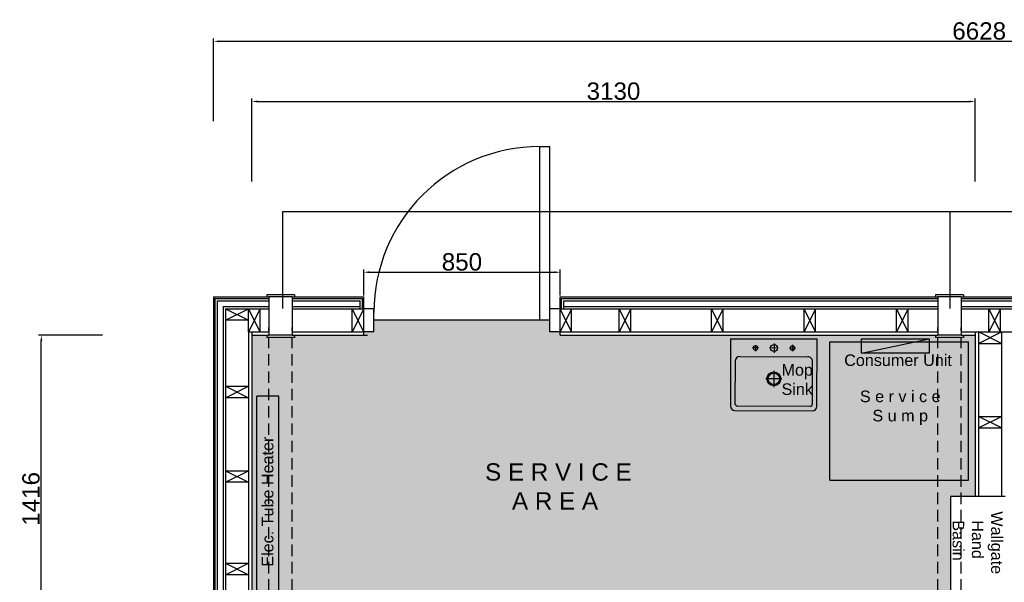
# Model space of a CAD drawing. Extents: x 333785 to 385459, y -97479 to 8502.
# Tile 24 of 89: x 337806 to 342067, y 6067 to 8502. Entities that reach past the tile are written whole.
import ezdxf

# ---------------------------------------------------------------- set-up
doc = ezdxf.new("R2010")
doc.units = 0
doc.header["$LTSCALE"] = 10
doc.linetypes.add('DASHED', pattern=[0.75, 0.5, -0.25])
doc.layers.get('0').update_dxf_attribs({"color": 1, "linetype": 'CONTINUOUS'})
doc.layers.get('DEFPOINTS').update_dxf_attribs({"linetype": 'CONTINUOUS'})
doc.layers.add('A000T600', color=6, linetype='CONTINUOUS')
doc.styles.add('ARIAL', font='arial.ttf', dxfattribs={"height": 75})
doc.dimstyles.new('AEC-A', dxfattribs={"dimscale": 50, "dimtxt": 28, "dimasz": 2.5, "dimexe": 1.25, "dimexo": 0.625, "dimtad": 1, "dimdec": 1, "dimdsep": 46, "dimtxsty": 'ARIAL', "dimcen": 2.5, "dimadec": 0, "dimazin": 0, "dimtfac": 1, "dimtdec": 0, "dimtmove": 2, "dimatfit": 3, "dimfxl": 1, "dimtolj": 1, "dimtzin": 0, "dimarcsym": 0})

# ---------------------------------------------------------------- blocks, each defined once
blk = doc.blocks.new('*D561')
at = {"layer": 'A000T600', "color": 6, "linetype": 'Continuous', "lineweight": -2, "transparency": 16777216}
for p, q in [((338164.3, 7136), (337886.9, 7136)), ((337899.1, 5744.4), (337899.1, 7111.5)), ((338164.3, 5720), (337886.9, 5720))]:
    blk.add_line(p, q, dxfattribs=at)
at = {"layer": 'A000T600', "color": 6, "transparency": 16777216}
for points in [[(337895.1, 7111.5), (337903.2, 7111.5), (337899.1, 7136)], [(337895.1, 5744.4), (337903.2, 5744.4), (337899.1, 5720)]]:
    blk.add_solid(points, dxfattribs=at)
at = {"layer": 'DEFPOINTS', "color": 0, "transparency": 16777216}
for p in [(337899.1, 7136), (338170.4, 7136), (338170.4, 5720)]:
    blk.add_point(p, dxfattribs=at)
at = {"layer": 'A000T600', "color": 7, "transparency": 16777216, "insert": (337854.7, 6428), "char_height": 75, "attachment_point": 5, "rotation": 90, "style": 'ARIAL'}
blk.add_mtext('\\A1;1416', dxfattribs=at)
blk = doc.blocks.new('*D564')
at = {"layer": 'A000T600', "color": 6, "linetype": 'Continuous', "lineweight": -2, "transparency": 16777216}
for p, q in [((338810.7, 7802.1), (338810.7, 8160.4)), ((338835.2, 8148.2), (341916.3, 8148.2)), ((341940.7, 7802.1), (341940.7, 8160.4))]:
    blk.add_line(p, q, dxfattribs=at)
at = {"layer": 'A000T600', "color": 6, "transparency": 16777216}
for points in [[(338835.2, 8152.3), (338835.2, 8144.1), (338810.7, 8148.2)], [(341916.3, 8152.3), (341916.3, 8144.1), (341940.7, 8148.2)]]:
    blk.add_solid(points, dxfattribs=at)
at = {"layer": 'DEFPOINTS', "color": 0, "transparency": 16777216}
for p in [(341940.7, 8148.2), (338810.7, 7796), (341940.7, 7796)]:
    blk.add_point(p, dxfattribs=at)
at = {"layer": 'A000T600', "color": 7, "transparency": 16777216, "insert": (340375.7, 8192.6), "char_height": 75, "attachment_point": 5, "style": 'ARIAL'}
blk.add_mtext('\\A1;3130', dxfattribs=at)
blk = doc.blocks.new('*D574')
at = {"layer": 'A000T600', "color": 6, "linetype": 'Continuous', "lineweight": -2, "transparency": 16777216}
for p, q in [((338644.7, 8062.5), (338644.7, 8420.8)), ((338669.2, 8408.6), (345248.3, 8408.6)), ((345272.7, 8062.5), (345272.7, 8420.8))]:
    blk.add_line(p, q, dxfattribs=at)
at = {"layer": 'A000T600', "color": 6, "transparency": 16777216}
for points in [[(338669.2, 8412.7), (338669.2, 8404.5), (338644.7, 8408.6)], [(345248.3, 8412.7), (345248.3, 8404.5), (345272.7, 8408.6)]]:
    blk.add_solid(points, dxfattribs=at)
at = {"layer": 'DEFPOINTS', "color": 0, "transparency": 16777216}
for p in [(345272.7, 8408.6), (338644.7, 8056.4), (345272.7, 8056.4)]:
    blk.add_point(p, dxfattribs=at)
at = {"layer": 'A000T600', "color": 7, "transparency": 16777216, "insert": (341958.7, 8453), "char_height": 75, "attachment_point": 5, "style": 'ARIAL'}
blk.add_mtext('\\A1;6628', dxfattribs=at)
blk = doc.blocks.new('*D575')
at = {"layer": 'A000T600', "color": 6, "linetype": 'Continuous', "lineweight": -2, "transparency": 16777216}
for p, q in [((339294.7, 7308.1), (339294.7, 7421.3)), ((340144.7, 7308.1), (340144.7, 7421.3)), ((339319.2, 7409.1), (340120.3, 7409.1))]:
    blk.add_line(p, q, dxfattribs=at)
at = {"layer": 'A000T600', "color": 6, "transparency": 16777216}
for points in [[(339319.2, 7413.2), (339319.2, 7405), (339294.7, 7409.1)], [(340120.3, 7413.2), (340120.3, 7405), (340144.7, 7409.1)]]:
    blk.add_solid(points, dxfattribs=at)
at = {"layer": 'DEFPOINTS', "color": 0, "transparency": 16777216}
for p in [(340144.7, 7409.1), (339294.7, 7302), (340144.7, 7302)]:
    blk.add_point(p, dxfattribs=at)
at = {"layer": 'A000T600', "color": 7, "transparency": 16777216, "insert": (339719.7, 7453.5), "char_height": 75, "attachment_point": 5, "style": 'ARIAL'}
blk.add_mtext('\\A1;850', dxfattribs=at)

msp = doc.modelspace()

# ---------------------------------------------------------------- hatches: boundary and pattern name
at = {"layer": 'A000T600', "transparency": 33554559}
h = msp.add_hatch(color=31, dxfattribs=at)
h.dxf.hatch_style = 1
h.paths.add_polyline_path([(341834.2, 6438.5), (341940.7, 6438.5), (341940.7, 7136), (341890.3, 7136), (341890.3, 7126), (341770.3, 7126), (341770.3, 7136), (340144.7, 7136), (340144.7, 7151), (340100.7, 7151), (340100.7, 7201), (339338.7, 7201), (339338.7, 7151), (339294.7, 7151), (339294.7, 7136), (338994.6, 7136), (338994.6, 7126), (338874.6, 7126), (338874.6, 7136), (338810.7, 7136), (338810.7, 5720), (338874.6, 5720), (338874.6, 5730), (338994.6, 5730), (338994.6, 5720), (339078.4, 5720), (339078.4, 5851.5), (339482.6, 5851.5), (339482.6, 5720), (340708.4, 5720), (340708.4, 5851.5), (341112.6, 5851.5), (341112.6, 5720), (341770.3, 5720), (341770.3, 5730), (341890.3, 5730), (341890.3, 5720), (341940.7, 5720), (341940.7, 6034.3), (341834.2, 6034.3)])
h.paths.add_polyline_path([(341311.7, 6508.5), (341311.7, 7108.5), (341911.7, 7108.5), (341911.7, 6508.5)], flags=16)
h = msp.add_hatch(color=21, dxfattribs=at)
h.dxf.hatch_style = 1
h.paths.add_polyline_path([(341911.7, 7108.5), (341311.7, 7108.5), (341311.7, 6508.5), (341911.7, 6508.5)])

# ---------------------------------------------------------------- linework, layer by layer
at = {"color": 1, "linetype": 'Continuous', "lineweight": 25}
for p, q in [((340882.5, 7120.2), (340881.6, 6830.3)), ((340882.5, 7120.2), (341257.5, 7120.2)), ((341256.6, 6829.2), (341257.5, 7120.2)), ((341449.8, 7059.2), (341741.9, 7120.2)), ((341003.6, 7081.3), (340978, 7081.4)), ((340990.7, 7093.6), (340990.6, 7067.7)), ((341089.1, 7081.1), (341051.2, 7081.2)), ((341070.7, 7100.7), (341070.6, 7059.8)), ((341164, 7080.8), (341137.8, 7080.9)), ((341150.7, 7094.9), (341150.6, 7067.2)), ((340922.2, 7043.9), (341217.3, 7043)), ((340902.2, 7024), (340901.7, 6840.3)), ((341236.7, 6839.2), (341237.2, 7022.9)), ((341105, 6947.6), (341034.9, 6947.9)), ((341070.1, 6982.5), (341069.9, 6911.1)), ((338831.7, 5972.5), (338831.7, 6872.5)), ((338926.7, 6872.5), (338831.7, 6872.5)), ((338926.7, 5972.5), (338926.7, 6872.5)), ((340911.6, 6830.3), (341226.6, 6829.3)), ((340901.6, 6810.3), (341236.6, 6809.2))]:
    msp.add_line(p, q, dxfattribs=at)
for p, q in [((342070.7, 6438.5), (341834.2, 6438.5)), ((341834.2, 6438.5), (341834.2, 6034.3))]:
    msp.add_line(p, q)
msp.add_lwpolyline([(341449.8, 7120.2), (341741.9, 7120.2), (341741.9, 7059.2), (341449.8, 7059.2)], close=True, dxfattribs=at)
for centre, radius in [((340990.6, 7081.4), 10), ((341070.6, 7081.1), 15), ((341150.6, 7080.9), 10), ((341070, 6947.7), 30), ((341070, 6947.7), 25)]:
    msp.add_circle(centre, radius, dxfattribs=at)
for centre, radius, start, end in [((340922.2, 7023.9), 20, 89.8212, 179.8212), ((341217.2, 7023), 20, 359.8212, 89.8212), ((340901.6, 6830.3), 20, 179.8212, 269.8212), ((340911.7, 6840.3), 10, 179.8212, 269.8212), ((341226.7, 6839.3), 10, 269.8212, 359.8212), ((341236.6, 6829.2), 20, 269.8212, 359.8212)]:
    msp.add_arc(centre, radius, start, end, dxfattribs=at)
at = {"layer": 'A000T600', "color": 1}
for p, q in [((340056.7, 7201), (340056.7, 7953)), ((340056.7, 7953), (340100.7, 7953)), ((340100.7, 7151), (340100.7, 7953)), ((338650.7, 7296), (338650.7, 4055)), ((338650.7, 7296), (338884.6, 7296)), ((338984.6, 7296), (339288.7, 7296)), ((339288.7, 7251), (339288.7, 7296)), ((340150.7, 7296), (341780.3, 7296)), ((340150.7, 7251), (340150.7, 7296)), ((341880.3, 7296), (342185.7, 7296)), ((338845.7, 7251), (338884.6, 7251)), ((338984.6, 7251), (339244.7, 7251)), ((339338.7, 7251), (339294.7, 7251)), ((339338.7, 7151), (339338.7, 7251)), ((340144.7, 7251), (340100.7, 7251)), ((340194.7, 7251), (340400.7, 7251)), ((340450.7, 7251), (340800.7, 7251)), ((340850.7, 7251), (341200.7, 7251)), ((341250.7, 7251), (341600.7, 7251)), ((341650.7, 7251), (341780.3, 7251)), ((341880.3, 7251), (342000.7, 7251)), ((342050.7, 7251), (342185.7, 7251)), ((338695.7, 7201), (338695.7, 6916)), ((340100.7, 7201), (339338.7, 7201)), ((338795.7, 7151), (338795.7, 6916)), ((338845.7, 7151), (338884.6, 7151)), ((338984.6, 7151), (339244.7, 7151)), ((339338.7, 7151), (339294.7, 7151)), ((340144.7, 7151), (340100.7, 7151)), ((340194.7, 7151), (340400.7, 7151)), ((340450.7, 7151), (340800.7, 7151)), ((340850.7, 7151), (341200.7, 7151)), ((341250.7, 7151), (341600.7, 7151)), ((341650.7, 7151), (341780.3, 7151)), ((341880.3, 7151), (341955.7, 7151)), ((341955.7, 7135), (341955.7, 6785)), ((342055.7, 7151), (342185.7, 7151)), ((342055.7, 7135), (342055.7, 6785)), ((338695.7, 6866), (338695.7, 6550)), ((338795.7, 6866), (338795.7, 6550)), ((341955.7, 6735), (341955.7, 6438.5)), ((342055.7, 6735), (342055.7, 6438.5)), ((338695.7, 6500), (338695.7, 6150)), ((338795.7, 6500), (338795.7, 6150)), ((338695.7, 6100), (338695.7, 5750)), ((338795.7, 6100), (338795.7, 5750))]:
    msp.add_line(p, q, dxfattribs=at)
at = {"layer": 'A000T600', "color": 6}
for p, q in [((342781, 7670.6), (338943.3, 7670.6)), ((338943.3, 7670.6), (338943.3, 7251.7)), ((341831.8, 7670.6), (341831.8, 7251.7)), ((338984.6, 7302), (338884.6, 7302)), ((341880.3, 7302), (341780.3, 7302)), ((338695.7, 7201), (338795.7, 7251)), ((338695.7, 7251), (338795.7, 7201)), ((338845.7, 7251), (338795.7, 7151)), ((338845.7, 7151), (338795.7, 7251)), ((339294.7, 7251), (339244.7, 7151)), ((339294.7, 7151), (339244.7, 7251)), ((340194.7, 7251), (340144.7, 7151)), ((340194.7, 7151), (340144.7, 7251)), ((340450.7, 7251), (340400.7, 7151)), ((340450.7, 7151), (340400.7, 7251)), ((340850.7, 7251), (340800.7, 7151)), ((340850.7, 7151), (340800.7, 7251)), ((341250.7, 7251), (341200.7, 7151)), ((341250.7, 7151), (341200.7, 7251)), ((341650.7, 7251), (341600.7, 7151)), ((341650.7, 7151), (341600.7, 7251)), ((342050.7, 7251), (342000.7, 7151)), ((342050.7, 7151), (342000.7, 7251)), ((338984.6, 7136), (338884.6, 7136)), ((341880.3, 7136), (341780.3, 7136)), ((341955.7, 7101), (342055.7, 7151)), ((342055.7, 7101), (341955.7, 7151)), ((338695.7, 6866), (338795.7, 6916)), ((338695.7, 6916), (338795.7, 6866)), ((341955.7, 6735), (342055.7, 6785)), ((342055.7, 6735), (341955.7, 6785)), ((338695.7, 6500), (338795.7, 6550)), ((338695.7, 6550), (338795.7, 6500)), ((338695.7, 6100), (338795.7, 6150)), ((338695.7, 6150), (338795.7, 6100))]:
    msp.add_line(p, q, dxfattribs=at)
at = {"layer": 'A000T600', "color": 7}
for p, q in [((338644.7, 7302), (338644.7, 4049)), ((338644.7, 7302), (338884.6, 7302)), ((338874.6, 7312), (338874.6, 7302)), ((338994.6, 7312), (338874.6, 7312)), ((338884.6, 7302), (338884.6, 7136)), ((338984.6, 7302), (339294.7, 7302)), ((338984.6, 7302), (338984.6, 7136)), ((338994.6, 7312), (338994.6, 7302)), ((339294.7, 7136), (339294.7, 7302)), ((340144.7, 7302), (341780.3, 7302)), ((340144.7, 7136), (340144.7, 7302)), ((341770.3, 7312), (341770.3, 7302)), ((341890.3, 7312), (341770.3, 7312)), ((341780.3, 7302), (341780.3, 7136)), ((341880.3, 7302), (342185.7, 7302)), ((341880.3, 7302), (341880.3, 7136)), ((341890.3, 7312), (341890.3, 7302)), ((338660.7, 7286), (338660.7, 4065)), ((338660.7, 7286), (338884.6, 7286)), ((338685.7, 7261), (338685.7, 4090)), ((338685.7, 7261), (338884.6, 7261)), ((338695.7, 7251), (338795.7, 7251)), ((338695.7, 7251), (338695.7, 7201)), ((338795.7, 7151), (338795.7, 7251)), ((338795.7, 7251), (338845.7, 7251)), ((338845.7, 7151), (338845.7, 7251)), ((338984.6, 7286), (339278.7, 7286)), ((338984.6, 7261), (339278.7, 7261)), ((339244.7, 7151), (339244.7, 7251)), ((339244.7, 7251), (339294.7, 7251)), ((339278.7, 7251), (339278.7, 7286)), ((339294.7, 7151), (339294.7, 7251)), ((340144.7, 7151), (340144.7, 7251)), ((340144.7, 7251), (340194.7, 7251)), ((340160.7, 7286), (341780.3, 7286)), ((340160.7, 7251), (340160.7, 7286)), ((340160.7, 7261), (341780.3, 7261)), ((340194.7, 7151), (340194.7, 7251)), ((340400.7, 7151), (340400.7, 7251)), ((340400.7, 7251), (340450.7, 7251)), ((340450.7, 7151), (340450.7, 7251)), ((340800.7, 7151), (340800.7, 7251)), ((340800.7, 7251), (340850.7, 7251)), ((340850.7, 7151), (340850.7, 7251)), ((341200.7, 7151), (341200.7, 7251)), ((341200.7, 7251), (341250.7, 7251)), ((341250.7, 7151), (341250.7, 7251)), ((341600.7, 7151), (341600.7, 7251)), ((341600.7, 7251), (341650.7, 7251)), ((341650.7, 7151), (341650.7, 7251)), ((341880.3, 7286), (342185.7, 7286)), ((341880.3, 7261), (342185.7, 7261)), ((342000.7, 7151), (342000.7, 7251)), ((342000.7, 7251), (342050.7, 7251)), ((342050.7, 7151), (342050.7, 7251)), ((338795.7, 7201), (338695.7, 7201)), ((338795.7, 7151), (338845.7, 7151)), ((338810.7, 7151), (338810.7, 5705)), ((338810.7, 7136), (338884.6, 7136)), ((338874.6, 7136), (338874.6, 7126)), ((338994.6, 7126), (338874.6, 7126)), ((338984.6, 7136), (339310.7, 7136)), ((338994.6, 7136), (338994.6, 7126)), ((339244.7, 7151), (339294.7, 7151)), ((340144.7, 7151), (340194.7, 7151)), ((340144.7, 7136), (341780.3, 7136)), ((340400.7, 7151), (340450.7, 7151)), ((340800.7, 7151), (340850.7, 7151)), ((341200.7, 7151), (341250.7, 7151)), ((341600.7, 7151), (341650.7, 7151)), ((341770.3, 7136), (341770.3, 7126)), ((341890.3, 7126), (341770.3, 7126)), ((341880.3, 7136), (341940.7, 7136)), ((341890.3, 7136), (341890.3, 7126)), ((341940.7, 7151), (341940.7, 6438.5)), ((341955.7, 7151), (342055.7, 7151)), ((341955.7, 7151), (341955.7, 7101)), ((342000.7, 7151), (342050.7, 7151)), ((342055.7, 7151), (342055.7, 7101)), ((341311.7, 6508.5), (341311.7, 7108.5)), ((341311.7, 7108.5), (341911.7, 7108.5)), ((341911.7, 6508.5), (341911.7, 7108.5)), ((341955.7, 7101), (342055.7, 7101)), ((338695.7, 6916), (338795.7, 6916)), ((338695.7, 6916), (338695.7, 6866)), ((338795.7, 6916), (338795.7, 6866)), ((338795.7, 6866), (338695.7, 6866)), ((341955.7, 6785), (342055.7, 6785)), ((341955.7, 6785), (341955.7, 6735)), ((342055.7, 6785), (342055.7, 6735)), ((341955.7, 6735), (342055.7, 6735)), ((338695.7, 6550), (338795.7, 6550)), ((338695.7, 6550), (338695.7, 6500)), ((338795.7, 6550), (338795.7, 6500)), ((338795.7, 6500), (338695.7, 6500)), ((341311.7, 6508.5), (341911.7, 6508.5)), ((338695.7, 6150), (338795.7, 6150)), ((338695.7, 6150), (338695.7, 6100)), ((338795.7, 6150), (338795.7, 6100)), ((338795.7, 6100), (338695.7, 6100))]:
    msp.add_line(p, q, dxfattribs=at)
at = {"layer": 'A000T600', "color": 8, "linetype": 'DASHED', "ltscale": 10}
for p, q in [((338884.6, 5730), (338884.6, 7170)), ((338984.6, 5730), (338984.6, 7170)), ((341780.3, 5730), (341780.3, 7170)), ((341880.3, 5730), (341880.3, 7170))]:
    msp.add_line(p, q, dxfattribs=at)
at = {"layer": 'A000T600', "color": 1}
msp.add_arc((340056.7, 7235), 718, 90, 180, dxfattribs=at)

# ---------------------------------------------------------------- texts
at = {"layer": 'A000T600', "color": 7, "attachment_point": 1, "style": 'ARIAL'}
for s, insert, char_height in [('Consumer Unit', (341374.5, 7053.4), 50), ('Mop \\PSink', (341103.1, 7011.3), 50), ('\\pxqc;S e r v i c e\\PS u m p', (340096.7, 6896.8), 50), ('S E R V I C E \\P    A R E A', (339820, 6582.1), 75)]:
    msp.add_mtext_dynamic_manual_height_columns(s, width=3040.567, gutter_width=375, heights=[0], dxfattribs=dict(at, insert=insert, char_height=char_height))
at = {"layer": 'A000T600', "color": 7, "char_height": 50, "style": 'ARIAL'}
for s, insert, attachment_point, rotation in [('Elec. Tube Heater', (338853.6, 6134.6), 1, 90), ('Wallgate\\P  Hand\\P  Basin', (341843.1, 6374.1), 7, 270)]:
    msp.add_mtext_dynamic_manual_height_columns(s, width=3040.567, gutter_width=375, heights=[0], dxfattribs=dict(at, insert=insert, attachment_point=attachment_point, rotation=rotation))

# ---------------------------------------------------------------- dimensions: what is measured, and where the dimension line sits
at = {"layer": 'A000T600', "color": 3}
for base, p1, p2, picture, middle in [((345272.7, 8408.6), (338644.7, 8056.4), (345272.7, 8056.4), '*D574', (341958.7, 8453)), ((341940.7, 8148.2), (338810.7, 7796), (341940.7, 7796), '*D564', (340375.7, 8192.6)), ((340144.7, 7409.1), (339294.7, 7302), (340144.7, 7302), '*D575', (339719.7, 7453.5))]:
    dim = msp.add_linear_dim(base=base, p1=p1, p2=p2, dimstyle='AEC-A', override={"dimscale": 9.779315, "dimtxt": 200, "dimdec": 0, "dimclrd": 6, "dimclre": 6, "dimclrt": 7, "dimfxl": 1.25}, dxfattribs=at)
    dim.commit()
    dim.dimension.update_dxf_attribs({"geometry": picture, "text_midpoint": middle})
dim = msp.add_linear_dim(base=(337899.1, 7136), p1=(338170.4, 5720), p2=(338170.4, 7136), angle=90, dimstyle='AEC-A', override={"dimscale": 9.779315, "dimtxt": 200, "dimdec": 0, "dimclrd": 6, "dimclre": 6, "dimclrt": 7, "dimfxl": 1.25}, dxfattribs=at)
dim.commit()
dim.dimension.update_dxf_attribs({"geometry": '*D561', "text_midpoint": (337854.7, 6428)})

doc.saveas('drawing.dxf')
